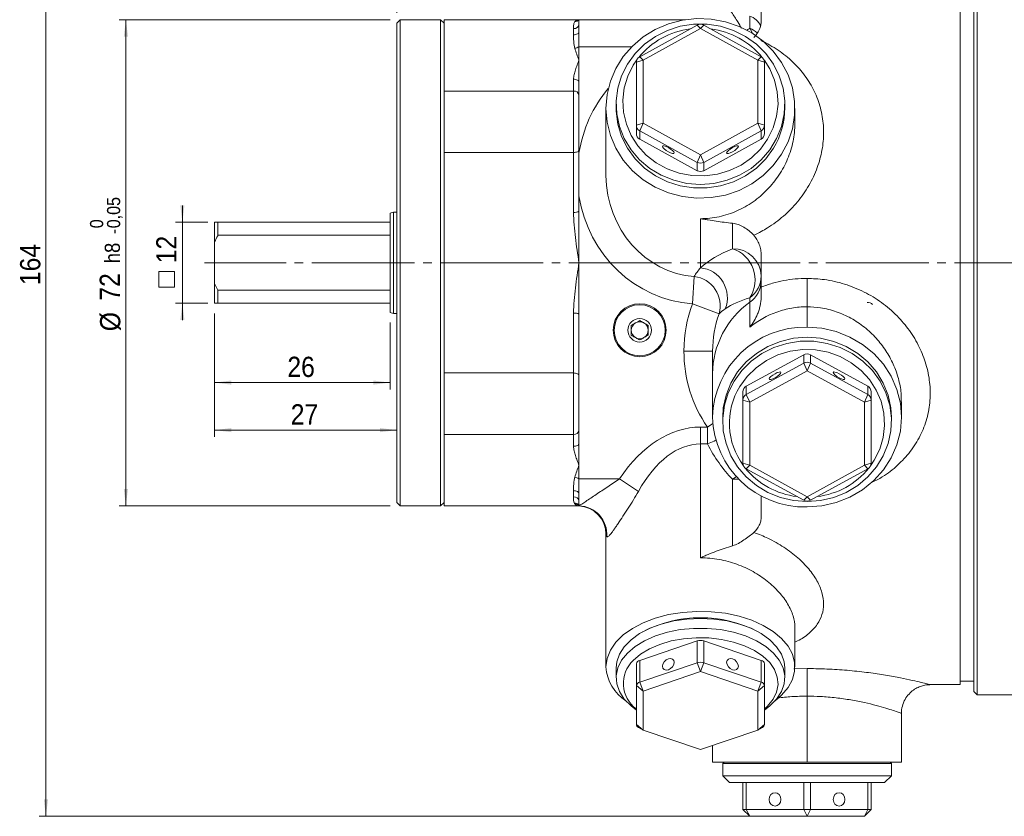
# Model space of a CAD drawing. Header units: millimetres. Extents: x 10 to 831, y 10 to 584.
# Tile 15 of 25: x 262 to 407, y 387 to 505. Entities that reach past the tile are written whole.
import ezdxf

# ---------------------------------------------------------------- set-up
doc = ezdxf.new("R2010")
doc.units = ezdxf.units.MM
doc.linetypes.add('SLD-Centro', pattern=[19.05, 15.24, -1.27, 1.27, -1.27])
doc.linetypes.add('SLD-Solido', pattern=[0])
doc.styles.add('SLDTEXTSTYLE3', font='GOTHIC.TTF', dxfattribs={"width": 0.913})
doc.dimstyles.new('SLDDIMSTYLE0', dxfattribs={"dimtxt": 3, "dimasz": 2.5, "dimexe": 0, "dimexo": 0.0625, "dimgap": 0.75, "dimtad": 1, "dimrnd": 1e-09, "dimzin": 12, "dimdsep": 46, "dimtxsty": 'SLDTEXTSTYLE3', "dimsah": 1, "dimcen": 0.09, "dimadec": 0, "dimazin": 3, "dimtfac": 1, "dimtofl": 0, "dimtmove": 0, "dimatfit": 3, "dimfxl": 0, "dimfrac": 2, "dimtolj": 1, "dimtzin": 12, "dimarcsym": 0})
doc.dimstyles.new('SLDDIMSTYLE1', dxfattribs={"dimtxt": 3, "dimasz": 2.5, "dimexe": 0, "dimexo": 0.0625, "dimgap": 0.75, "dimtad": 1, "dimrnd": 1e-09, "dimzin": 12, "dimdsep": 46, "dimtxsty": 'SLDTEXTSTYLE3', "dimsah": 1, "dimcen": 0.09, "dimadec": 0, "dimazin": 3, "dimtol": 1, "dimtm": 0.046, "dimtfac": 1, "dimtofl": 0, "dimtmove": 0, "dimatfit": 3, "dimfxl": 0, "dimfrac": 2, "dimtolj": 1, "dimarcsym": 0})
doc.dimstyles.new('SLDDIMSTYLE2', dxfattribs={"dimtxt": 3, "dimasz": 2.5, "dimexe": 0, "dimexo": 0.0625, "dimgap": 0.75, "dimtad": 1, "dimrnd": 1e-09, "dimzin": 12, "dimdsep": 46, "dimtxsty": 'SLDTEXTSTYLE3', "dimsah": 1, "dimcen": 0.09, "dimadec": 0, "dimazin": 3, "dimtfac": 1, "dimtmove": 0, "dimatfit": 0, "dimfxl": 0, "dimfrac": 2, "dimtolj": 1, "dimtzin": 12, "dimarcsym": 0})

# ---------------------------------------------------------------- blocks, each defined once
blk = doc.blocks.new('_D')
at = {"color": 7, "linetype": 'SLD-Solido', "lineweight": 0}
for p, q in [((360.9, 550.72), (264.4, 550.72)), ((265.4, 550.72), (265.4, 386.72)), ((376.7, 386.72), (264.4, 386.72))]:
    blk.add_line(p, q, dxfattribs=at)
for points in [[(265.4, 550.72), (265.09, 548.22), (265.71, 548.22)], [(265.4, 386.72), (265.71, 389.22), (265.09, 389.22)]]:
    blk.add_solid(points, dxfattribs=at)
at = {"color": 7, "linetype": 'SLD-Solido', "lineweight": 0, "insert": (261.57, 465.4), "char_height": 3, "attachment_point": 1, "rotation": 90, "style": 'SLDTEXTSTYLE3'}
blk.add_mtext('164', dxfattribs=at)
blk = doc.blocks.new('_D_1')
at = {"color": 7, "linetype": 'SLD-Solido', "lineweight": 0}
for p, q in [((316.4, 504.72), (276.25, 504.72)), ((277.25, 504.72), (277.25, 432.72)), ((316.4, 432.72), (276.25, 432.72))]:
    blk.add_line(p, q, dxfattribs=at)
for points in [[(277.25, 504.72), (276.94, 502.22), (277.56, 502.22)], [(277.25, 432.72), (277.56, 435.22), (276.94, 435.22)]]:
    blk.add_solid(points, dxfattribs=at)
at = {"color": 7, "linetype": 'SLD-Solido', "lineweight": 0, "attachment_point": 1, "rotation": 90, "style": 'SLDTEXTSTYLE3'}
for s, insert, char_height in [('0,05', (274.45, 473.83), 1.95), ('0', (271.93, 473.83), 1.95), ('-', (274.45, 472.96), 1.95), ('h8 ', (274.12, 468.64), 2.25), ('72', (273.37, 463.1), 3), ('%%c', (273.42, 458.58), 3)]:
    blk.add_mtext(s, dxfattribs=dict(at, insert=insert, char_height=char_height))
blk = doc.blocks.new('_D_2')
at = {"color": 7, "linetype": 'SLD-Solido', "lineweight": 0}
for p, q in [((317.4, 505.72), (317.4, 560.76)), ((453.9, 510.2), (453.9, 560.76)), ((453.9, 559.76), (317.4, 559.76))]:
    blk.add_line(p, q, dxfattribs=at)
for points in [[(317.4, 559.76), (319.9, 559.45), (319.9, 560.07)], [(453.9, 559.76), (451.4, 560.07), (451.4, 559.45)]]:
    blk.add_solid(points, dxfattribs=at)
at = {"color": 7, "linetype": 'SLD-Solido', "lineweight": 0, "insert": (379.55, 563.59), "char_height": 3, "attachment_point": 1, "style": 'SLDTEXTSTYLE3'}
blk.add_mtext('136,50', dxfattribs=at)
blk = doc.blocks.new('SW_SYMBOL_MOD_BOX')
at = {"color": 0, "linetype": 'SLD-Solido', "lineweight": 0}
for p, q in [((200, 200), (200, 800)), ((200, 800), (800, 800)), ((800, 800), (800, 200)), ((200, 200), (800, 200))]:
    blk.add_line(p, q, dxfattribs=at)
blk = doc.blocks.new('_D_3')
at = {"color": 7, "linetype": 'SLD-Solido', "lineweight": 0}
for p, q in [((285.62, 474.72), (285.62, 477.22)), ((289.4, 474.72), (284.62, 474.72)), ((285.62, 474.72), (285.62, 462.72)), ((289.4, 462.72), (284.62, 462.72)), ((285.62, 462.72), (285.62, 460.22))]:
    blk.add_line(p, q, dxfattribs=at)
for points in [[(285.62, 474.72), (285.93, 477.22), (285.31, 477.22)], [(285.62, 462.72), (285.31, 460.22), (285.93, 460.22)]]:
    blk.add_solid(points, dxfattribs=at)
at = {"color": 7, "linetype": 'SLD-Solido', "lineweight": 0, "xscale": 0.00383203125, "yscale": 0.00383203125, "zscale": 0.00383203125, "rotation": 90.0000000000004}
blk.add_blockref('SW_SYMBOL_MOD_BOX', (285.21, 464.36), dxfattribs=at)
at = {"color": 7, "linetype": 'SLD-Solido', "lineweight": 0, "insert": (281.75, 468.65), "char_height": 3, "attachment_point": 1, "rotation": 90, "style": 'SLDTEXTSTYLE3'}
blk.add_mtext('12', dxfattribs=at)
blk = doc.blocks.new('_D_4')
at = {"color": 7, "linetype": 'SLD-Solido', "lineweight": 0}
for p, q in [((290.4, 461.22), (290.4, 449.97)), ((316.4, 459.86), (316.4, 449.97)), ((290.4, 450.97), (316.4, 450.97))]:
    blk.add_line(p, q, dxfattribs=at)
for points in [[(290.4, 450.97), (292.9, 450.66), (292.9, 451.28)], [(316.4, 450.97), (313.9, 451.28), (313.9, 450.66)]]:
    blk.add_solid(points, dxfattribs=at)
at = {"color": 7, "linetype": 'SLD-Solido', "lineweight": 0, "insert": (301.18, 454.8), "char_height": 3, "attachment_point": 1, "style": 'SLDTEXTSTYLE3'}
blk.add_mtext('26', dxfattribs=at)
blk = doc.blocks.new('_D_5')
at = {"color": 7, "linetype": 'SLD-Solido', "lineweight": 0}
for p, q in [((290.4, 461.22), (290.4, 442.93)), ((290.4, 443.93), (317.4, 443.93))]:
    blk.add_line(p, q, dxfattribs=at)
for points in [[(290.4, 443.93), (292.9, 443.62), (292.9, 444.24)], [(317.4, 443.93), (314.9, 444.24), (314.9, 443.62)]]:
    blk.add_solid(points, dxfattribs=at)
at = {"color": 7, "linetype": 'SLD-Solido', "lineweight": 0, "insert": (301.68, 447.76), "char_height": 3, "attachment_point": 1, "style": 'SLDTEXTSTYLE3'}
blk.add_mtext('27', dxfattribs=at)

msp = doc.modelspace()

# ---------------------------------------------------------------- linework, layer by layer
at = {"color": 7, "linetype": 'SLD-Solido', "lineweight": 15}
for p, q in [((403.398, 532.724), (403.398, 468.724)), ((400.898, 406.224), (400.898, 531.224)), ((402.898, 468.724), (402.898, 532.224)), ((371.398, 508.312), (371.398, 504.553)), ((369.721, 503.467), (369.721, 505.262)), ((317.898, 504.724), (317.398, 504.224)), ((317.398, 433.224), (317.398, 504.224)), ((323.898, 504.724), (317.898, 504.724)), ((317.898, 504.724), (317.898, 432.724)), ((324.398, 504.224), (323.898, 504.724)), ((323.898, 432.724), (323.898, 504.724)), ((344.398, 504.724), (324.398, 504.724)), ((324.398, 494.161), (324.398, 504.724)), ((344.398, 504.724), (344.398, 504.025)), ((344.398, 504.724), (360.085, 504.724)), ((344.398, 504.025), (344.398, 502.983)), ((353.398, 499.245), (361.898, 503.913)), ((360.11, 504.727), (359.948, 504.724)), ((362.398, 503.398), (361.898, 503.913)), ((362.398, 503.398), (362.898, 503.913)), ((362.898, 503.913), (371.398, 499.245)), ((370.1, 502.71), (369.721, 503.467)), ((343.598, 502.482), (343.598, 503.402)), ((344.398, 502.983), (344.398, 500.724)), ((362.398, 503.398), (353.898, 498.731)), ((370.898, 498.731), (362.398, 503.398)), ((344.398, 500.724), (344.398, 498.724)), ((352.21, 500.724), (344.398, 500.724)), ((353.898, 498.731), (353.398, 499.245)), ((370.898, 498.731), (371.398, 499.245)), ((344.398, 498.724), (344.398, 495.524)), ((352.975, 498.788), (352.439, 497.987)), ((353.898, 498.731), (352.898, 498.422)), ((352.898, 489.087), (352.898, 498.422)), ((353.898, 498.731), (353.898, 489.396)), ((370.898, 489.396), (370.898, 498.731)), ((370.898, 498.731), (371.898, 498.422)), ((371.898, 498.422), (371.898, 489.087)), ((343.598, 494.161), (343.598, 495.901)), ((344.398, 495.524), (344.398, 484.967)), ((343.598, 494.161), (324.398, 494.161)), ((324.398, 485.055), (324.398, 494.161)), ((343.598, 485.055), (343.598, 494.161)), ((349.898, 492.209), (349.898, 491.653)), ((374.898, 491.653), (374.898, 492.209)), ((348.398, 491.591), (348.398, 481.802)), ((376.398, 489.351), (376.398, 491.591)), ((352.898, 489.087), (353.898, 489.396)), ((352.898, 487.851), (352.898, 489.087)), ((353.398, 488.264), (353.898, 489.396)), ((353.898, 489.396), (362.398, 484.729)), ((362.398, 484.729), (370.898, 489.396)), ((371.398, 488.264), (370.898, 489.396)), ((371.898, 489.087), (370.898, 489.396)), ((371.898, 487.851), (371.898, 489.087)), ((361.898, 483.596), (353.398, 488.264)), ((353.398, 487.027), (353.398, 488.264)), ((371.398, 488.264), (362.898, 483.596)), ((371.398, 487.027), (371.398, 488.264)), ((353.398, 487.027), (361.898, 482.36)), ((362.898, 482.36), (371.398, 487.027)), ((343.598, 485.055), (324.398, 485.055)), ((324.398, 452.393), (324.398, 485.055)), ((343.598, 476.19), (343.598, 485.055)), ((361.898, 483.596), (362.398, 484.729)), ((362.898, 483.596), (362.398, 484.729)), ((361.898, 482.36), (361.898, 483.596)), ((362.898, 482.36), (362.898, 483.596)), ((344.398, 478.637), (344.398, 476.356)), ((316.898, 476.224), (316.398, 476.09)), ((316.398, 461.358), (316.398, 476.09)), ((317.398, 476.224), (316.898, 476.224)), ((316.898, 476.224), (316.898, 461.224)), ((344.398, 476.356), (344.398, 468.724)), ((290.398, 471.816), (290.398, 474.724)), ((290.398, 474.724), (290.898, 474.724)), ((290.898, 474.724), (290.898, 472.794)), ((316.398, 474.724), (290.898, 474.724)), ((362.398, 467.973), (362.398, 475.25)), ((367.148, 470.807), (367.148, 474.569)), ((290.898, 472.794), (316.398, 472.794)), ((290.398, 471.816), (290.398, 465.632)), ((344.398, 468.724), (344.398, 461.093)), ((371.398, 469.839), (371.398, 465.124)), ((402.898, 405.224), (402.898, 468.724)), ((403.398, 468.724), (403.398, 404.724)), ((290.398, 462.724), (290.398, 465.632)), ((290.398, 465.632), (290.898, 464.654)), ((361.485, 466.687), (361.208, 462.654)), ((378.198, 466.398), (378.198, 462.198)), ((290.898, 464.654), (290.898, 462.724)), ((316.398, 464.654), (290.898, 464.654)), ((290.898, 462.724), (316.398, 462.724)), ((365.165, 461.178), (361.208, 462.654)), ((369.721, 462.863), (369.721, 463.549)), ((369.721, 459.188), (369.721, 462.863)), ((316.398, 461.358), (316.898, 461.224)), ((316.898, 461.224), (317.398, 461.224)), ((343.598, 452.393), (343.598, 461.258)), ((378.198, 462.198), (378.198, 459.172)), ((344.398, 461.093), (344.398, 441.924)), ((364.198, 455.646), (359.948, 455.646)), ((364.198, 452.266), (364.198, 455.646)), ((377.698, 455.088), (369.198, 450.421)), ((369.198, 449.185), (377.698, 453.852)), ((377.698, 455.088), (377.698, 453.852)), ((378.198, 452.719), (377.698, 453.852)), ((378.198, 452.719), (378.698, 453.852)), ((378.698, 455.088), (378.698, 453.852)), ((387.198, 450.421), (378.698, 455.088)), ((378.698, 453.852), (387.198, 449.185)), ((343.598, 452.393), (324.398, 452.393)), ((324.398, 443.287), (324.398, 452.393)), ((343.598, 443.287), (343.598, 452.393)), ((378.198, 452.719), (369.698, 448.052)), ((386.698, 448.052), (378.198, 452.719)), ((364.198, 452.266), (364.198, 451.339)), ((364.198, 445.857), (364.198, 451.339)), ((368.698, 449.597), (368.698, 448.361)), ((369.198, 450.421), (369.198, 449.185)), ((387.198, 450.421), (387.198, 449.185)), ((387.698, 449.597), (387.698, 448.361)), ((369.698, 448.052), (368.698, 448.361)), ((368.698, 439.026), (368.698, 448.361)), ((369.698, 448.052), (369.198, 449.185)), ((369.698, 448.052), (369.698, 438.717)), ((386.698, 448.052), (387.198, 449.185)), ((386.698, 448.052), (387.698, 448.361)), ((386.698, 438.717), (386.698, 448.052)), ((387.698, 448.361), (387.698, 439.026)), ((392.148, 448.102), (392.144, 448.431)), ((392.198, 445.857), (392.198, 448.103)), ((365.698, 445.795), (365.698, 445.239)), ((390.698, 445.239), (390.698, 445.795)), ((362.398, 441.875), (362.398, 444.373)), ((362.398, 444.373), (363.429, 444.373)), ((364.232, 444.928), (363.429, 444.373)), ((363.429, 441.875), (363.429, 444.373)), ((343.598, 443.287), (324.398, 443.287)), ((324.398, 432.724), (324.398, 443.287)), ((343.598, 441.548), (343.598, 443.287)), ((344.398, 441.924), (344.398, 438.724)), ((362.398, 441.875), (362.398, 425.009)), ((363.429, 441.875), (362.398, 441.875)), ((344.398, 438.724), (344.398, 436.724)), ((368.698, 439.026), (369.698, 438.717)), ((369.198, 438.203), (369.698, 438.717)), ((377.698, 433.535), (369.198, 438.203)), ((369.698, 438.717), (378.198, 434.05)), ((378.198, 434.05), (386.698, 438.717)), ((387.198, 438.203), (378.698, 433.535)), ((387.698, 439.026), (386.698, 438.717)), ((387.198, 438.203), (386.698, 438.717)), ((344.398, 436.724), (350.402, 436.724)), ((344.398, 436.724), (344.398, 434.465)), ((353.196, 434.841), (350.402, 436.724)), ((367.148, 436.64), (367.716, 437.031)), ((367.148, 426.791), (367.148, 436.64)), ((343.598, 434.047), (343.598, 434.966)), ((344.398, 434.465), (344.398, 433.423)), ((344.398, 433.423), (344.398, 432.749)), ((371.398, 434.218), (371.398, 431.091)), ((377.698, 433.535), (378.198, 434.05)), ((378.698, 433.535), (378.198, 434.05)), ((317.398, 433.224), (317.898, 432.724)), ((317.898, 432.724), (323.898, 432.724)), ((323.898, 432.724), (324.398, 433.224)), ((324.398, 432.724), (344.293, 432.724)), ((344.293, 432.724), (344.398, 432.724)), ((344.398, 432.719), (344.398, 432.723)), ((348.398, 428.474), (348.398, 408.857)), ((376.398, 408.857), (376.398, 414.722)), ((353.946, 414.11), (353.809, 414.033)), ((370.987, 414.033), (370.85, 414.11)), ((361.898, 412.708), (353.398, 409.823)), ((361.898, 412.708), (361.898, 409.472)), ((371.398, 409.823), (362.898, 412.708)), ((362.898, 412.708), (362.898, 409.472)), ((349.898, 408.695), (349.898, 407.239)), ((352.898, 409.314), (352.898, 406.078)), ((353.398, 409.823), (353.398, 406.587)), ((353.398, 406.587), (361.898, 409.472)), ((362.398, 408.154), (361.898, 409.472)), ((362.398, 408.154), (362.898, 409.472)), ((362.898, 409.472), (371.398, 406.587)), ((371.398, 409.823), (371.398, 406.587)), ((371.898, 409.314), (371.898, 406.078)), ((374.898, 407.239), (374.898, 408.695)), ((376.239, 408.562), (378.198, 408.605)), ((378.198, 408.605), (378.198, 404.517)), ((362.398, 408.154), (353.898, 405.269)), ((370.898, 405.269), (362.398, 408.154)), ((353.898, 405.269), (352.898, 406.078)), ((352.898, 400.309), (352.898, 406.078)), ((353.898, 405.269), (353.398, 406.587)), ((370.898, 405.269), (371.398, 406.587)), ((370.898, 405.269), (371.898, 406.078)), ((371.898, 406.078), (371.898, 400.309)), ((396.388, 406.224), (400.898, 406.224)), ((400.898, 406.724), (402.898, 406.724)), ((353.898, 405.269), (353.898, 399.5)), ((370.898, 399.5), (370.898, 405.269)), ((378.198, 404.517), (378.198, 394.724)), ((402.898, 405.224), (403.398, 404.724)), ((403.398, 404.724), (433.122, 404.724)), ((392.198, 394.724), (392.198, 401.992)), ((352.898, 400.309), (353.898, 399.5)), ((353.211, 399.882), (353.898, 399.5)), ((371.898, 400.309), (370.898, 399.5)), ((370.898, 399.5), (371.585, 399.882)), ((353.898, 399.5), (362.398, 396.616)), ((362.398, 396.616), (370.898, 399.5)), ((364.198, 394.724), (364.198, 397.226)), ((378.198, 394.724), (364.198, 394.724)), ((365.898, 394.724), (365.698, 394.524)), ((365.698, 394.524), (365.698, 392.724)), ((390.698, 394.524), (365.698, 394.524)), ((378.198, 394.724), (392.198, 394.724)), ((390.698, 394.524), (390.498, 394.724)), ((390.698, 392.724), (390.698, 394.524)), ((365.698, 392.724), (366.698, 391.724)), ((365.698, 392.724), (367.373, 392.724)), ((367.373, 392.724), (390.698, 392.724)), ((389.698, 391.724), (390.698, 392.724)), ((368.239, 391.724), (366.698, 391.724)), ((389.698, 391.724), (368.239, 391.724)), ((368.698, 391.724), (368.698, 387.724)), ((369.198, 391.724), (369.198, 387.724)), ((377.698, 391.724), (377.698, 387.724)), ((378.698, 391.724), (378.698, 387.724)), ((387.198, 391.724), (387.198, 387.724)), ((387.698, 391.724), (387.698, 387.724)), ((368.698, 387.724), (369.198, 387.724)), ((369.698, 386.724), (368.698, 387.724)), ((369.198, 387.724), (377.698, 387.724)), ((369.698, 386.724), (369.198, 387.724)), ((378.198, 386.724), (369.698, 386.724)), ((378.198, 386.724), (377.698, 387.724)), ((377.698, 387.724), (378.698, 387.724)), ((378.198, 386.724), (378.698, 387.724)), ((386.698, 386.724), (378.198, 386.724)), ((378.698, 387.724), (387.198, 387.724)), ((386.698, 386.724), (387.198, 387.724)), ((386.698, 386.724), (387.698, 387.724)), ((387.198, 387.724), (387.698, 387.724))]:
    msp.add_line(p, q, dxfattribs=at)
at = {"color": 7, "linetype": 'SLD-Centro', "lineweight": 0}
msp.add_line((491.483, 468.724), (288.898, 468.724), dxfattribs=at)
at = {"color": 7, "linetype": 'SLD-Solido', "lineweight": 15, "flags": 128}
for points in [[(348.398, 491.591), (348.562, 493.624), (349.05, 495.609), (349.852, 497.499), (350.947, 499.252), (352.311, 500.824), (353.911, 502.18), (355.71, 503.289), (357.666, 504.122), (359.733, 504.663), (361.862, 504.896), (364.004, 504.818), (366.108, 504.43), (368.125, 503.741), (370.008, 502.767), (371.713, 501.532), (373.199, 500.063), (374.432, 498.395), (375.383, 496.569), (376.03, 494.625), (376.357, 492.611), (376.357, 490.572), (376.03, 488.557), (375.383, 486.614), (374.432, 484.787), (373.199, 483.12), (371.713, 481.651), (370.008, 480.415), (368.125, 479.442), (366.108, 478.752), (364.004, 478.364), (361.862, 478.286), (359.733, 478.52), (357.666, 479.06), (355.71, 479.894), (353.911, 481.002), (352.311, 482.358), (350.947, 483.931), (349.852, 485.683), (349.05, 487.574), (348.562, 489.559), (348.398, 491.591)], [(351.573, 498.153), (352.715, 499.728), (354.109, 501.108), (355.717, 502.257), (357.498, 503.146), (359.407, 503.752), (361.392, 504.059), (363.404, 504.059), (365.389, 503.752), (367.298, 503.146), (369.079, 502.257), (370.687, 501.108), (372.081, 499.728), (373.223, 498.153), (374.086, 496.425), (374.645, 494.587), (374.888, 492.688), (374.807, 490.776), (374.404, 488.902), (373.691, 487.113), (372.685, 485.456), (371.413, 483.974), (369.907, 482.705), (368.207, 481.683), (366.356, 480.933), (364.403, 480.475), (362.398, 480.321), (360.393, 480.475), (358.44, 480.933), (356.589, 481.683), (354.889, 482.705), (353.383, 483.974), (352.111, 485.456), (351.105, 487.113), (350.392, 488.902), (349.989, 490.776), (349.908, 492.688), (350.151, 494.587), (350.71, 496.425), (351.573, 498.153)], [(344.398, 502.983), (344.383, 502.885), (344.337, 502.791), (344.263, 502.705), (344.164, 502.629), (344.042, 502.566), (343.904, 502.52), (343.754, 502.491), (343.598, 502.482)], [(352.439, 497.987), (351.628, 496.353), (351.111, 494.615), (350.902, 492.82), (351.007, 491.016), (351.422, 489.253), (352.137, 487.58), (353.132, 486.041), (354.379, 484.679), (355.845, 483.53), (357.49, 482.627), (359.269, 481.994), (361.133, 481.648), (363.031, 481.598), (364.913, 481.846), (366.726, 482.385), (368.42, 483.201), (369.951, 484.271), (371.275, 485.565), (372.357, 487.05), (373.168, 488.683), (373.685, 490.422), (373.894, 492.217), (373.789, 494.021), (373.374, 495.783), (372.659, 497.457), (371.821, 498.788)], [(344.398, 495.524), (344.383, 495.598), (344.337, 495.668), (344.263, 495.733), (344.164, 495.79), (344.042, 495.837), (343.904, 495.872), (343.754, 495.893), (343.598, 495.901)], [(349.898, 491.653), (349.908, 491.174), (350.151, 489.275), (350.71, 487.438), (351.573, 485.709), (352.715, 484.134), (354.109, 482.755), (355.717, 481.605), (357.498, 480.716), (359.407, 480.11), (361.392, 479.803), (363.404, 479.803), (365.389, 480.11), (367.298, 480.716), (369.079, 481.605), (370.687, 482.755), (372.081, 484.134), (373.223, 485.709)], [(358.514, 484.991), (358.448, 485.145), (358.26, 485.349), (357.979, 485.57), (357.648, 485.775), (357.317, 485.934), (357.036, 486.021), (356.848, 486.024), (356.782, 485.942), (356.848, 485.787), (357.036, 485.584), (357.317, 485.363), (357.648, 485.157), (357.979, 484.999), (358.26, 484.912), (358.448, 484.909), (358.514, 484.991)], [(368.014, 485.942), (367.948, 486.024), (367.76, 486.021), (367.479, 485.934), (367.148, 485.775), (366.817, 485.57), (366.536, 485.349), (366.348, 485.145), (366.282, 484.991), (366.348, 484.909), (366.536, 484.912), (366.817, 484.999), (367.148, 485.157), (367.479, 485.363), (367.76, 485.584), (367.948, 485.787), (368.014, 485.942)], [(343.598, 485.055), (343.754, 485.062), (343.904, 485.083), (344.042, 485.116), (344.164, 485.162), (344.263, 485.217), (344.337, 485.279), (344.383, 485.347), (344.398, 485.418)], [(378.198, 459.172), (380.388, 459.008), (382.524, 458.52), (384.554, 457.72), (386.427, 456.629), (388.097, 455.272), (389.524, 453.683), (390.672, 451.902), (391.513, 449.971), (392.026, 447.94), (392.198, 445.857), (392.026, 443.774), (391.513, 441.742), (390.672, 439.812), (389.524, 438.031), (388.097, 436.442), (386.427, 435.085), (384.554, 433.993), (382.524, 433.194), (380.388, 432.706), (378.198, 432.542)], [(390.698, 445.795), (390.607, 447.228), (390.204, 449.103), (389.491, 450.891), (388.485, 452.548), (387.213, 454.03), (385.707, 455.299), (384.007, 456.321), (382.156, 457.071), (380.203, 457.529), (378.198, 457.683), (376.193, 457.529), (374.24, 457.071), (372.389, 456.321), (370.689, 455.299), (369.183, 454.03), (367.911, 452.548), (366.905, 450.891), (366.192, 449.103), (365.789, 447.228), (365.698, 445.795)], [(367.373, 451.183), (368.515, 452.757), (369.909, 454.137), (371.517, 455.287), (373.298, 456.176), (375.207, 456.782), (377.192, 457.088), (379.204, 457.088), (381.189, 456.782), (383.098, 456.176), (384.879, 455.287), (386.487, 454.137), (387.881, 452.757), (389.023, 451.183), (389.886, 449.454), (390.445, 447.617), (390.688, 445.717), (390.607, 443.806), (390.204, 441.931), (389.491, 440.142), (388.485, 438.485), (387.213, 437.004), (385.707, 435.735), (384.007, 434.712), (382.156, 433.962), (380.203, 433.505), (378.198, 433.351), (376.193, 433.505), (374.24, 433.962), (372.389, 434.712), (370.689, 435.735), (369.183, 437.004), (367.911, 438.485), (366.905, 440.142), (366.192, 441.931), (365.789, 443.806), (365.708, 445.717), (365.951, 447.617), (366.51, 449.454), (367.373, 451.183)], [(387.621, 438.66), (388.157, 439.461), (388.968, 441.095), (389.485, 442.833), (389.694, 444.628), (389.589, 446.432), (389.174, 448.195), (388.459, 449.868), (387.464, 451.407), (386.217, 452.769), (384.751, 453.918), (383.106, 454.821), (381.327, 455.454), (379.463, 455.801), (377.564, 455.85), (375.683, 455.602), (373.87, 455.063), (372.176, 454.247), (370.645, 453.178), (369.321, 451.883), (368.239, 450.398), (368.239, 450.398)], [(343.598, 452.393), (343.754, 452.386), (343.904, 452.365), (344.042, 452.332), (344.164, 452.287), (344.263, 452.232), (344.337, 452.169), (344.383, 452.101), (344.398, 452.03)], [(372.582, 451.506), (372.648, 451.424), (372.836, 451.427), (373.117, 451.514), (373.448, 451.673), (373.779, 451.878), (374.06, 452.1), (374.248, 452.303), (374.314, 452.457), (374.248, 452.539), (374.06, 452.537), (373.779, 452.449), (373.448, 452.291), (373.117, 452.085), (372.836, 451.864), (372.648, 451.661), (372.582, 451.506)], [(382.082, 452.457), (382.148, 452.303), (382.336, 452.1), (382.617, 451.878), (382.948, 451.673), (383.279, 451.514), (383.56, 451.427), (383.748, 451.424), (383.814, 451.506), (383.748, 451.661), (383.56, 451.864), (383.279, 452.085), (382.948, 452.291), (382.617, 452.449), (382.336, 452.537), (382.148, 452.539), (382.082, 452.457)], [(364.669, 442.432), (364.427, 442.303), (363.429, 441.875)], [(343.598, 441.548), (343.754, 441.555), (343.904, 441.576), (344.042, 441.611), (344.164, 441.658), (344.263, 441.715), (344.337, 441.78), (344.383, 441.851), (344.398, 441.924)], [(368.039, 436.696), (367.977, 436.688), (367.148, 436.64)], [(344.398, 434.465), (344.383, 434.563), (344.337, 434.657), (344.263, 434.744), (344.164, 434.82), (344.042, 434.882), (343.904, 434.928), (343.754, 434.957), (343.598, 434.966)], [(348.398, 408.857), (348.562, 410.113), (349.05, 411.34), (349.852, 412.508), (350.947, 413.591), (352.311, 414.563), (353.911, 415.401), (355.71, 416.086), (357.666, 416.601), (359.733, 416.935), (361.862, 417.08), (364.004, 417.032), (366.108, 416.792), (368.125, 416.366), (370.008, 415.764), (371.713, 415), (373.199, 414.092), (374.432, 413.062), (375.383, 411.933), (376.03, 410.732), (376.357, 409.487), (376.357, 408.227), (376.03, 406.982), (375.383, 405.781), (374.432, 404.652), (373.448, 403.804)], [(374.898, 408.695), (374.807, 409.581), (374.404, 410.739), (373.691, 411.845), (372.685, 412.869), (371.413, 413.785), (369.907, 414.569), (368.207, 415.201), (366.356, 415.664), (364.403, 415.947), (362.398, 416.042), (360.393, 415.947), (358.44, 415.664), (356.589, 415.201), (354.889, 414.569), (353.383, 413.785), (352.111, 412.869), (351.105, 411.845), (350.392, 410.739), (349.989, 409.581), (349.898, 408.695)], [(351.573, 410.912), (352.715, 411.886), (354.109, 412.738), (355.717, 413.449), (357.498, 413.998), (359.407, 414.373), (361.392, 414.562), (363.404, 414.562), (365.389, 414.373), (367.298, 413.998), (369.079, 413.449), (370.687, 412.738), (372.081, 411.886), (373.223, 410.912), (374.086, 409.844), (374.645, 408.708), (374.888, 407.535), (374.807, 406.353), (374.404, 405.195), (373.691, 404.089), (372.685, 403.065), (371.898, 402.464)], [(371.898, 402.62), (372.357, 403.05), (373.168, 404.06), (373.685, 405.134), (373.894, 406.243), (373.789, 407.358), (373.374, 408.448), (372.659, 409.482), (371.664, 410.433), (370.417, 411.275), (368.951, 411.985), (367.306, 412.543), (365.527, 412.934), (363.663, 413.148), (361.764, 413.179), (359.883, 413.026), (358.07, 412.692), (356.376, 412.188), (354.845, 411.527), (353.521, 410.727), (352.439, 409.81)], [(352.898, 402.464), (352.111, 403.065), (351.105, 404.089), (350.392, 405.195), (349.989, 406.353), (349.908, 407.535), (350.151, 408.708), (350.71, 409.844), (351.573, 410.912)], [(356.782, 408.949), (356.848, 408.662), (357.036, 408.463), (357.317, 408.383), (357.648, 408.434), (357.979, 408.608), (358.26, 408.879), (358.448, 409.205), (358.514, 409.537), (358.448, 409.824), (358.26, 410.023), (357.979, 410.103), (357.648, 410.052), (357.317, 409.878), (357.036, 409.607), (356.848, 409.281), (356.782, 408.949)], [(366.282, 409.537), (366.348, 409.205), (366.536, 408.879), (366.817, 408.608), (367.148, 408.434), (367.479, 408.383), (367.76, 408.463), (367.948, 408.662), (368.014, 408.949), (367.948, 409.281), (367.76, 409.607), (367.479, 409.878), (367.148, 410.052), (366.817, 410.103), (366.536, 410.023), (366.348, 409.824), (366.282, 409.537)], [(372.582, 389.224), (372.648, 388.841), (372.836, 388.517), (373.117, 388.3), (373.448, 388.224), (373.779, 388.3), (374.06, 388.517), (374.248, 388.841), (374.314, 389.224), (374.248, 389.607), (374.06, 389.931), (373.779, 390.148), (373.448, 390.224), (373.117, 390.148), (372.836, 389.931), (372.648, 389.607), (372.582, 389.224)], [(382.082, 389.224), (382.148, 388.841), (382.336, 388.517), (382.617, 388.3), (382.948, 388.224), (383.279, 388.3), (383.56, 388.517), (383.748, 388.841), (383.814, 389.224), (383.748, 389.607), (383.56, 389.931), (383.279, 390.148), (382.948, 390.224), (382.617, 390.148), (382.336, 389.931), (382.148, 389.607), (382.082, 389.224)]]:
    msp.add_lwpolyline(points, dxfattribs=at)
at = {"color": 7, "linetype": 'SLD-Solido', "lineweight": 15}
for radius in [3.925, 3.775, 1.75]:
    msp.add_circle((353.398, 458.724), radius, dxfattribs=at)
for centre, radius, start, end in [((368.845, 502.729), 2.681, 23.5979, 70.9315), ((343.676, 504.126), 0.729, 263.81823, 352.06039), ((343.833, 505.185), 0.729, 265.2448, 320.76127), ((362.398, 502.996), 1.044, 61.37671, 118.62329), ((368.316, 500.157), 3.596, 46.65829, 66.99454), ((362.27, 491.829), 11.614, 96.79965, 140.9493), ((362.511, 491.802), 11.643, 39.10801, 83.14303), ((343.353, 502.551), 2.104, 281.4952, 299.75761), ((353.842, 498.412), 0.944, 118.05425, 179.42506), ((370.954, 498.412), 0.944, 0.57494, 61.94575), ((343.682, 493.442), 0.724, 8.80836, 96.68737), ((363.466, 491.666), 11.432, 328.59518, 359.93568), ((353.842, 489.097), 0.944, 180.57494, 241.94575), ((370.954, 489.097), 0.944, 298.05425, 359.42506), ((353.842, 487.861), 0.944, 180.57494, 241.94575), ((370.954, 487.861), 0.944, 298.05425, 359.42506), ((362.398, 484.512), 1.044, 241.37671, 298.62329), ((362.398, 483.276), 1.044, 241.37671, 298.62329), ((343.789, 477.279), 1.106, 260.03035, 303.4013), ((367.249, 466.659), 4.15, 1.47305, 91.40094), ((365.65, 466.191), 4.854, 327.01904, 72.02014), ((361.935, 463.544), 4.453, 338.45296, 84.03582), ((360.974, 462.362), 4.355, 344.22249, 83.25069), ((367.419, 466.794), 3.979, 305.35148, 359.58912), ((367.419, 466.108), 3.979, 305.35148, 359.58912), ((377.305, 452.172), 13.108, 125.35148, 179.58912), ((387.136, 461.755), 1.1, 46.11616, 91.96794), ((343.789, 460.17), 1.106, 56.5987, 99.96965), ((353.398, 458.724), 1.25, 120, 180), ((353.398, 458.724), 1.25, 60, 120), ((353.398, 458.724), 1.25, 0, 60), ((353.398, 458.724), 1.25, 180, 240), ((353.398, 458.724), 1.25, 300, 0), ((377.864, 445.505), 13.67, 88.59906, 178.52695), ((353.398, 458.724), 1.25, 240, 300), ((378.198, 454.172), 1.044, 61.37671, 118.62329), ((378.198, 452.936), 1.044, 61.37671, 118.62329), ((377.215, 444.927), 10.512, 148.63761, 216.5965), ((369.642, 449.588), 0.944, 118.05425, 179.42506), ((386.754, 449.588), 0.944, 0.57494, 61.94575), ((369.642, 448.352), 0.944, 118.05425, 179.42506), ((386.754, 448.352), 0.944, 0.57494, 61.94575), ((377.864, 446.208), 13.67, 181.47305, 271.40094), ((343.682, 444.006), 0.724, 263.31263, 351.19164), ((369.642, 439.036), 0.944, 180.57494, 241.94575), ((378.085, 445.646), 11.643, 219.10801, 263.14303), ((378.326, 445.619), 11.614, 276.79965, 320.9493), ((386.754, 439.036), 0.944, 298.05425, 359.42506), ((343.353, 434.897), 2.104, 60.24239, 78.5048), ((343.676, 433.322), 0.729, 7.93961, 96.18177), ((378.198, 434.452), 1.044, 241.37671, 298.62329), ((343.734, 432.386), 0.757, 28.72983, 94.01973), ((343.834, 432.259), 0.73, 39.40775, 94.68738), ((344.148, 428.474), 4.25, 0.28195, 86.64737), ((344.273, 428.482), 4.242, 355.75968, 88.30579), ((362.398, 397.556), 18.586, 62.95267, 117.04733), ((362.398, 411.173), 1.615, 71.96132, 108.03868), ((355.012, 409.33), 6.63, 184.09624, 236.45956), ((355.645, 406.405), 4.676, 133.27986, 234.0312), ((353.514, 409.209), 0.625, 100.70352, 170.32274), ((362.398, 407.936), 1.615, 71.96132, 108.03868), ((371.282, 409.209), 0.625, 9.67726, 79.29648), ((353.514, 405.973), 0.625, 100.70352, 170.32274), ((371.282, 405.973), 0.625, 9.67726, 79.29648), ((353.417, 400.361), 0.522, 185.74331, 246.71335), ((371.35, 400.383), 0.553, 295.19109, 352.35224)]:
    msp.add_arc(centre, radius, start, end, dxfattribs=at)
for centre, major_axis, ratio, start_param, end_param in [((378.198, 493.843), (14, 0), 0.8637629, 2.2211645, 2.2598047), ((362.398, 481.802), (0, 19.189), 0.9510565, 0.8452591, 1.4050856), ((362.398, 481.802), (0, 15.147), 0.9242635, 1.5707963, 1.5816916), ((362.398, 481.802), (0, 15.147), 0.9242635, 1.5816916, 3.076366), ((362.398, 481.802), (0, 19.189), 0.9510565, 1.736507, 3.076366), ((378.198, 463.171), (18.25, 0), 0.5257311, 2.2211645, 2.6174502), ((378.198, 455.646), (0, -19.189), 0.9510565, 4.3385545, 4.712389), ((378.198, 459.129), (14, 0), 0.3966145, 2.2211645, 2.6174502), ((378.198, 455.646), (0, 15.147), 0.9242635, 1.1969618, 1.5707963), ((378.198, 455.646), (0, 19.189), 0.9510565, 1.5707963, 2.1986949), ((362.398, 413.325), (0, -31.049), 0.5877853, 3.1415927, 3.8588168), ((362.398, 413.325), (0, 28.551), 0.4903563, 0, 0.7172241), ((378.198, 456.631), (0, 25.119), 0.7265425, 2.1986949, 2.4912245), ((362.398, 428.474), (14, 0), 0.1784348, 3.1415927, 3.2641009)]:
    msp.add_ellipse(centre, major_axis=major_axis, ratio=ratio, start_param=start_param, end_param=end_param, dxfattribs=at)
for points, knots in [([(364.303, 509.279), (364.329, 509.304), (364.415, 509.385), (364.613, 509.234), (364.99, 508.792), (365.324, 508.332), (366.022, 507.321), (366.842, 506.085), (367.824, 504.577), (368.306, 503.769), (368.491, 503.457)], [0, 0, 0, 0, 0.0727942, 0.2388941, 0.2849643, 0.4519031, 0.4884827, 0.7364418, 0.8985174, 1, 1, 1, 1]), ([(343.598, 503.402), (343.598, 503.641), (343.599, 503.849), (343.628, 504.115), (343.643, 504.196), (343.691, 504.341), (343.724, 504.404), (343.773, 504.459)], [0, 0, 0, 0, 0.5, 0.5, 0.75, 0.75, 1, 1, 1, 1]), ([(343.773, 504.459), (343.855, 504.549), (343.955, 504.615), (344.169, 504.702), (344.283, 504.724), (344.398, 504.724)], [0, 0, 0, 0, 0.5, 0.5, 1, 1, 1, 1]), ([(371.398, 504.553), (371.398, 504.33), (371.374, 504.11), (371.281, 503.674), (371.211, 503.457), (370.931, 502.822), (370.66, 502.436), (370.303, 502.09)], [0, 0, 0, 0, 0.25, 0.25, 0.5, 0.5, 1, 1, 1, 1]), ([(343.773, 500.489), (343.724, 500.666), (343.691, 500.843), (343.644, 501.19), (343.629, 501.361), (343.599, 501.864), (343.598, 502.184), (343.598, 502.482)], [0, 0, 0, 0, 0.25, 0.25, 0.5, 0.5, 1, 1, 1, 1]), ([(371.344, 501.645), (371.362, 501.637), (371.716, 501.486), (372.906, 500.865), (374.819, 499.655), (376.872, 497.786), (378.522, 495.638), (379.737, 493.274), (380.476, 490.716), (380.732, 488.065), (380.484, 485.396), (379.764, 482.726), (378.536, 480.129), (376.842, 477.703), (374.76, 475.585), (372.875, 474.197), (371.361, 473.309), (370.67, 472.973), (370.303, 472.794)], [0, 0, 0, 0, 0.0015839, 0.0311224, 0.109181, 0.1872193, 0.2620728, 0.336896, 0.4108325, 0.4847525, 0.5569428, 0.6291478, 0.706965, 0.7848176, 0.8622745, 0.9397508, 0.9679164, 1, 1, 1, 1]), ([(343.773, 500.489), (343.855, 500.195), (343.955, 499.901), (344.169, 499.314), (344.283, 499.021), (344.398, 498.724)], [0, 0, 0, 0, 0.5, 0.5, 1, 1, 1, 1]), ([(343.598, 495.901), (343.598, 496.129), (343.632, 496.36), (343.732, 496.826), (343.799, 497.064), (343.952, 497.538), (344.036, 497.774), (344.213, 498.248), (344.304, 498.483), (344.398, 498.724)], [0, 0, 0, 0, 0.25, 0.25, 0.5, 0.5, 0.75, 0.75, 1, 1, 1, 1]), ([(362.398, 475.25), (363.33, 475.25), (364.25, 475.349), (365.609, 475.639), (366.061, 475.761), (366.941, 476.047), (367.372, 476.211), (368.213, 476.582), (368.624, 476.789), (369.427, 477.242), (369.821, 477.491), (370.962, 478.291), (371.661, 478.89), (372.621, 479.88), (372.926, 480.225), (373.506, 480.947), (373.78, 481.323), (374.539, 482.472), (374.969, 483.275), (375.497, 484.534), (375.654, 484.966), (375.923, 485.834), (376.036, 486.27), (376.306, 487.583), (376.398, 488.464), (376.398, 489.351)], [0, 0, 0, 0, 0.125, 0.125, 0.1875, 0.1875, 0.25, 0.25, 0.3125, 0.3125, 0.375, 0.375, 0.5, 0.5, 0.5625, 0.5625, 0.625, 0.625, 0.75, 0.75, 0.8125, 0.8125, 0.875, 0.875, 1, 1, 1, 1]), ([(344.398, 478.637), (344.398, 479.692), (344.398, 480.747), (344.398, 481.802), (344.398, 482.857), (344.398, 483.912), (344.398, 484.967)], [0, 0, 0, 0, 0.003165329, 0.003165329, 0.003165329, 0.006330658, 0.006330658, 0.006330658, 0.006330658]), ([(343.598, 476.19), (343.598, 475.571), (343.63, 474.949), (343.728, 473.704), (343.795, 473.083), (344.021, 471.218), (344.21, 469.974), (344.398, 468.724)], [0, 0, 0, 0, 0.25, 0.25, 0.5, 0.5, 1, 1, 1, 1]), ([(367.148, 474.569), (366.33, 474.66), (365.522, 474.765), (364.335, 474.938), (363.944, 474.997), (363.361, 475.09), (363.167, 475.122), (362.782, 475.185), (362.588, 475.218), (362.398, 475.25)], [0, 0, 0, 0, 0.5, 0.5, 0.75, 0.75, 0.875, 0.875, 1, 1, 1, 1]), ([(367.148, 474.569), (367.453, 474.536), (367.74, 474.463), (368.3, 474.265), (368.576, 474.137), (369.108, 473.833), (369.363, 473.659), (369.853, 473.262), (370.089, 473.037), (370.303, 472.794)], [0, 0, 0, 0, 0.25, 0.25, 0.5, 0.5, 0.75, 0.75, 1, 1, 1, 1]), ([(290.898, 472.794), (290.884, 472.769), (290.705, 472.45), (290.545, 472.12), (290.398, 471.816)], [0, 0, 0, 0, 0.0776954, 1, 1, 1, 1]), ([(370.303, 472.794), (370.481, 472.59), (370.638, 472.373), (370.909, 471.914), (371.025, 471.67), (371.212, 471.164), (371.281, 470.906), (371.374, 470.38), (371.398, 470.11), (371.398, 469.839)], [0, 0, 0, 0, 0.25, 0.25, 0.5, 0.5, 0.75, 0.75, 1, 1, 1, 1]), ([(343.598, 461.258), (343.598, 461.877), (343.63, 462.499), (343.728, 463.744), (343.795, 464.365), (344.021, 466.23), (344.21, 467.474), (344.398, 468.724)], [0, 0, 0, 0, 0.25, 0.25, 0.5, 0.5, 1, 1, 1, 1]), ([(371.398, 465.124), (371.943, 465.335), (372.498, 465.521), (373.615, 465.839), (374.177, 465.971), (375.879, 466.29), (377.03, 466.398), (378.198, 466.398)], [0, 0, 0, 0, 0.25, 0.25, 0.5, 0.5, 1, 1, 1, 1]), ([(378.198, 466.398), (379.056, 466.364), (380.935, 466.288), (383.804, 465.626), (386.658, 464.481), (389.288, 462.879), (391.543, 460.947), (393.437, 458.706), (394.883, 456.292), (395.9, 453.694), (396.442, 451.023), (396.491, 448.289), (396.023, 445.609), (395.031, 443.04), (393.565, 440.708), (391.653, 438.669), (389.708, 437.132), (388.301, 436.425), (387.761, 436.154)], [0, 0, 0, 0, 0.0563627, 0.1233799, 0.1922641, 0.2577019, 0.3249327, 0.3869959, 0.4507959, 0.5111519, 0.5733907, 0.6350247, 0.6988017, 0.7626527, 0.8286561, 0.8928584, 0.9588956, 1, 1, 1, 1]), ([(290.898, 462.724), (290.884, 462.724), (290.705, 462.724), (290.545, 462.724), (290.398, 462.724)], [0, 0, 0, 0, 0.0776954, 1, 1, 1, 1]), ([(371.398, 463.682), (371.398, 463.211), (371.34, 462.769), (371.2, 462.135), (371.144, 461.927), (371.018, 461.528), (370.948, 461.337), (370.722, 460.78), (370.548, 460.433), (370.259, 459.942), (370.157, 459.783), (369.946, 459.477), (369.835, 459.329), (369.721, 459.188)], [0, 0, 0, 0, 0.25, 0.25, 0.375, 0.375, 0.5, 0.5, 0.75, 0.75, 0.875, 0.875, 1, 1, 1, 1]), ([(378.198, 462.198), (377.429, 462.198), (376.672, 462.131), (375.18, 461.87), (374.446, 461.676), (372.276, 460.901), (370.926, 460.142), (369.721, 459.188)], [0, 0, 0, 0, 0.25, 0.25, 0.5, 0.5, 1, 1, 1, 1]), ([(392.144, 448.431), (392.147, 448.757), (392.158, 449.798), (391.771, 451.591), (391.024, 453.714), (389.906, 455.739), (388.478, 457.587), (386.737, 459.222), (384.746, 460.556), (382.535, 461.537), (380.329, 462.104), (378.857, 462.169), (378.198, 462.198)], [0, 0, 0, 0, 0.0472077, 0.1505047, 0.2568531, 0.3617337, 0.4694741, 0.5777616, 0.6891079, 0.7975465, 0.9094096, 1, 1, 1, 1]), ([(352.148, 459.446), (352.327, 459.549), (352.633, 459.726), (353.078, 459.983), (353.3, 460.111), (353.398, 460.167)], [0, 0, 0, 0, 0.439112, 0.7513633, 1, 1, 1, 1]), ([(353.398, 460.167), (353.577, 460.064), (353.883, 459.887), (354.328, 459.63), (354.55, 459.502), (354.648, 459.446)], [0, 0, 0, 0, 0.439112, 0.7513633, 1, 1, 1, 1]), ([(352.148, 458.002), (352.148, 458.047), (352.148, 458.257), (352.148, 458.661), (352.148, 459.119), (352.148, 459.361), (352.148, 459.446)], [0, 0, 0, 0, 0.09787733, 0.46700981, 0.8132937, 1, 1, 1, 1]), ([(354.648, 459.446), (354.648, 459.361), (354.648, 459.119), (354.648, 458.661), (354.648, 458.257), (354.648, 458.047), (354.648, 458.002)], [0, 0, 0, 0, 0.1867063, 0.53299019, 0.90212267, 1, 1, 1, 1]), ([(353.398, 457.281), (353.219, 457.384), (352.913, 457.561), (352.468, 457.818), (352.246, 457.946), (352.148, 458.002)], [0, 0, 0, 0, 0.439112, 0.7513633, 1, 1, 1, 1]), ([(354.648, 458.002), (354.469, 457.899), (354.163, 457.722), (353.718, 457.465), (353.496, 457.337), (353.398, 457.281)], [0, 0, 0, 0, 0.439112, 0.7513633, 1, 1, 1, 1]), ([(343.598, 441.548), (343.598, 441.32), (343.632, 441.088), (343.732, 440.622), (343.799, 440.385), (343.952, 439.91), (344.036, 439.674), (344.213, 439.201), (344.304, 438.965), (344.398, 438.724)], [0, 0, 0, 0, 0.25, 0.25, 0.5, 0.5, 0.75, 0.75, 1, 1, 1, 1]), ([(343.773, 436.959), (343.855, 437.254), (343.955, 437.547), (344.169, 438.134), (344.283, 438.427), (344.398, 438.724)], [0, 0, 0, 0, 0.5, 0.5, 1, 1, 1, 1]), ([(343.598, 434.966), (343.598, 435.264), (343.599, 435.581), (343.628, 436.083), (343.643, 436.256), (343.691, 436.606), (343.724, 436.782), (343.773, 436.959)], [0, 0, 0, 0, 0.5, 0.5, 0.75, 0.75, 1, 1, 1, 1]), ([(344.398, 432.749), (344.501, 432.788), (344.64, 432.869), (344.898, 433.032), (344.993, 433.095), (345.195, 433.23), (345.302, 433.302), (345.637, 433.528), (345.879, 433.693), (346.394, 434.039), (346.662, 434.219), (347.212, 434.583), (347.493, 434.769), (348.068, 435.147), (348.359, 435.338), (349.235, 435.916), (349.823, 436.307), (350.402, 436.724)], [0, 0, 0, 0, 0.125, 0.125, 0.1875, 0.1875, 0.25, 0.25, 0.375, 0.375, 0.5, 0.5, 0.625, 0.625, 0.75, 0.75, 1, 1, 1, 1]), ([(353.196, 434.841), (352.957, 434.416), (352.709, 433.999), (352.204, 433.175), (351.948, 432.768), (351.431, 431.963), (351.17, 431.561), (350.669, 430.801), (350.427, 430.438), (350.08, 429.924), (349.966, 429.757), (349.75, 429.444), (349.648, 429.297), (349.454, 429.024), (349.363, 428.898), (349.192, 428.67), (349.112, 428.568), (348.898, 428.311), (348.786, 428.2), (348.654, 428.122), (348.616, 428.111), (348.551, 428.119), (348.525, 428.137), (348.503, 428.169)], [0, 0, 0, 0, 0.125, 0.125, 0.25, 0.25, 0.375, 0.375, 0.5, 0.5, 0.5625, 0.5625, 0.625, 0.625, 0.6875, 0.6875, 0.75, 0.75, 0.875, 0.875, 0.9375, 0.9375, 1, 1, 1, 1]), ([(343.681, 433.14), (343.638, 433.25), (343.619, 433.382), (343.599, 433.686), (343.598, 433.857), (343.598, 434.047)], [0, 0, 0, 0, 0.5, 0.5, 1, 1, 1, 1]), ([(344.293, 432.724), (344.293, 432.724), (344.316, 432.721), (344.091, 432.746), (343.918, 432.878), (343.774, 432.987)], [0, 0, 0, 0, 0.0038715, 0.1765704, 1, 1, 1, 1]), ([(344.293, 432.723), (344.304, 432.723), (344.327, 432.724), (344.355, 432.722), (344.373, 432.72), (344.382, 432.719), (344.39, 432.718), (344.397, 432.717), (344.396, 432.718), (344.397, 432.717), (344.398, 432.717)], [0, 0, 0, 0, 0.0919597, 0.1891613, 0.2398315, 0.2818884, 0.3415198, 0.4545924, 0.7410614, 1, 1, 1, 1]), ([(344.404, 432.718), (344.404, 432.718), (344.403, 432.72), (344.402, 432.721), (344.401, 432.721)], [0, 0, 0, 0, 0.3553136, 1, 1, 1, 1]), ([(344.424, 432.714), (344.422, 432.714), (344.418, 432.714), (344.414, 432.715), (344.408, 432.716), (344.405, 432.717), (344.405, 432.717), (344.405, 432.717)], [0, 0, 0, 0, 0.029288, 0.1001538, 0.2483582, 0.7598469, 1, 1, 1, 1]), ([(371.398, 431.091), (371.398, 430.875), (371.374, 430.662), (371.281, 430.245), (371.211, 430.04), (370.931, 429.443), (370.66, 429.087), (370.303, 428.773)], [0, 0, 0, 0, 0.25, 0.25, 0.5, 0.5, 1, 1, 1, 1]), ([(370.303, 428.773), (370.089, 428.586), (369.86, 428.397), (369.371, 428.02), (369.109, 427.831), (368.578, 427.476), (368.305, 427.308), (367.74, 427.009), (367.452, 426.879), (367.148, 426.791)], [0, 0, 0, 0, 0.25, 0.25, 0.5, 0.5, 0.75, 0.75, 1, 1, 1, 1]), ([(370.303, 428.773), (370.67, 428.635), (371.377, 428.371), (372.911, 427.682), (374.817, 426.617), (376.873, 425.066), (378.522, 423.377), (379.737, 421.627), (380.476, 419.861), (380.732, 418.155), (380.483, 416.571), (379.769, 415.098), (378.516, 413.801), (377.352, 412.938), (376.525, 412.584), (376.398, 412.53)], [0, 0, 0, 0, 0.0386827, 0.0742969, 0.1684112, 0.2625009, 0.3527507, 0.442964, 0.5321082, 0.6212326, 0.7082715, 0.795328, 0.8891512, 0.983017, 1, 1, 1, 1]), ([(367.148, 426.791), (366.33, 426.554), (365.522, 426.279), (364.335, 425.827), (363.944, 425.671), (363.361, 425.428), (363.167, 425.345), (362.782, 425.179), (362.588, 425.093), (362.398, 425.009)], [0, 0, 0, 0, 0.5, 0.5, 0.75, 0.75, 0.875, 0.875, 1, 1, 1, 1]), ([(376.398, 414.722), (376.398, 415.27), (376.306, 415.835), (376.036, 416.704), (375.924, 416.997), (375.655, 417.591), (375.497, 417.891), (374.969, 418.778), (374.539, 419.36), (373.778, 420.212), (373.504, 420.494), (372.924, 421.04), (372.619, 421.304), (371.659, 422.068), (370.96, 422.539), (369.818, 423.178), (369.425, 423.378), (368.623, 423.744), (368.212, 423.912), (367.372, 424.214), (366.943, 424.349), (366.064, 424.585), (365.613, 424.685), (364.251, 424.927), (363.331, 425.009), (362.398, 425.009)], [0, 0, 0, 0, 0.125, 0.125, 0.1875, 0.1875, 0.25, 0.25, 0.375, 0.375, 0.4375, 0.4375, 0.5, 0.5, 0.625, 0.625, 0.6875, 0.6875, 0.75, 0.75, 0.8125, 0.8125, 0.875, 0.875, 1, 1, 1, 1]), ([(378.198, 408.605), (379.056, 408.596), (380.935, 408.575), (383.804, 408.397), (386.658, 408.104), (389.288, 407.729), (391.544, 407.33), (393.436, 406.942), (394.887, 406.611), (395.886, 406.367), (396.412, 406.233), (396.395, 406.238), (396.388, 406.239)], [0, 0, 0, 0, 0.0923783, 0.2022193, 0.3151203, 0.4223726, 0.5325637, 0.634285, 0.7388531, 0.8377764, 0.9397856, 1, 1, 1, 1]), ([(392.197, 401.997), (392.197, 401.997), (392.158, 402.341), (392.31, 403.059), (392.674, 404.032), (393.261, 404.838), (393.923, 405.429), (394.615, 405.835), (395.29, 406.081), (395.88, 406.204), (396.24, 406.215), (396.389, 406.219)], [0, 0, 0, 0, 0.0001295, 0.1574762, 0.324883, 0.4728247, 0.6060563, 0.7269066, 0.8358381, 0.9323269, 1, 1, 1, 1]), ([(378.198, 404.517), (377.436, 404.506), (375.944, 404.483), (374.518, 404.333), (373.82, 404.26)], [0, 0, 0, 0, 0.5103206, 1, 1, 1, 1]), ([(392.149, 401.992), (392.155, 401.989), (392.171, 401.983), (391.769, 402.127), (391.015, 402.382), (389.898, 402.737), (388.464, 403.148), (386.727, 403.576), (384.726, 403.976), (382.522, 404.29), (380.317, 404.485), (378.857, 404.507), (378.198, 404.517)], [0, 0, 0, 0, 0.0613651, 0.1646172, 0.2678929, 0.3726144, 0.4773558, 0.585549, 0.6937272, 0.8022566, 0.9107516, 1, 1, 1, 1])]:
    msp.add_open_spline(points, degree=3, knots=knots, dxfattribs=at)
for points in [[(361.485, 466.687), (361.733, 467.113), (362.031, 467.539), (362.398, 467.973)], [(371.398, 463.682), (371.398, 464.154), (371.398, 464.635), (371.398, 465.124)], [(366.077, 461.908), (365.71, 461.657), (365.412, 461.417), (365.165, 461.178)], [(343.774, 432.987), (343.734, 433.032), (343.704, 433.083), (343.681, 433.14)], [(344.398, 432.723), (344.398, 432.723), (344.398, 432.732), (344.398, 432.749)]]:
    msp.add_open_spline(points, degree=3, dxfattribs=at)

# ---------------------------------------------------------------- dimensions: what is measured, and where the dimension line sits
at = {"color": 7, "linetype": 'SLD-Solido', "lineweight": 0}
for base, p1, p2, picture, middle in [((317.398, 559.758), (453.898, 508.702), (317.398, 504.224), '_D_2', (385.648, 559.758)), ((316.398, 450.972), (290.398, 462.724), (316.398, 461.358), '_D_4', (303.398, 450.972)), ((317.398, 443.928), (290.398, 462.724), (317.398, 433.224), '_D_5', (303.898, 443.928))]:
    dim = msp.add_linear_dim(base=base, p1=p1, p2=p2, dimstyle='SLDDIMSTYLE0', dxfattribs=at)
    dim.commit()
    dim.dimension.update_dxf_attribs({"geometry": picture, "text_midpoint": middle, "dimtype": 160})
dim = msp.add_linear_dim(base=(265.398, 386.724), p1=(362.398, 550.724), p2=(378.198, 386.724), angle=90, dimstyle='SLDDIMSTYLE0', dxfattribs=at)
dim.commit()
dim.dimension.update_dxf_attribs({"geometry": '_D', "text_midpoint": (265.398, 468.724), "dimtype": 160})
for base, p1, p2, text, dimstyle, picture, middle in [((277.248, 432.724), (317.898, 504.724), (317.898, 432.724), '%%c<>h8', 'SLDDIMSTYLE1', '_D_1', (277.248, 468.724)), ((285.624, 462.724), (290.898, 474.724), (290.898, 462.724), '{\\fGDT;o}<>', 'SLDDIMSTYLE2', '_D_3', (285.624, 468.724))]:
    dim = msp.add_linear_dim(base=base, p1=p1, p2=p2, angle=90, text=text, dimstyle=dimstyle, dxfattribs=at)
    dim.commit()
    dim.dimension.update_dxf_attribs({"geometry": picture, "text_midpoint": middle, "dimtype": 160})

doc.saveas('drawing.dxf')
